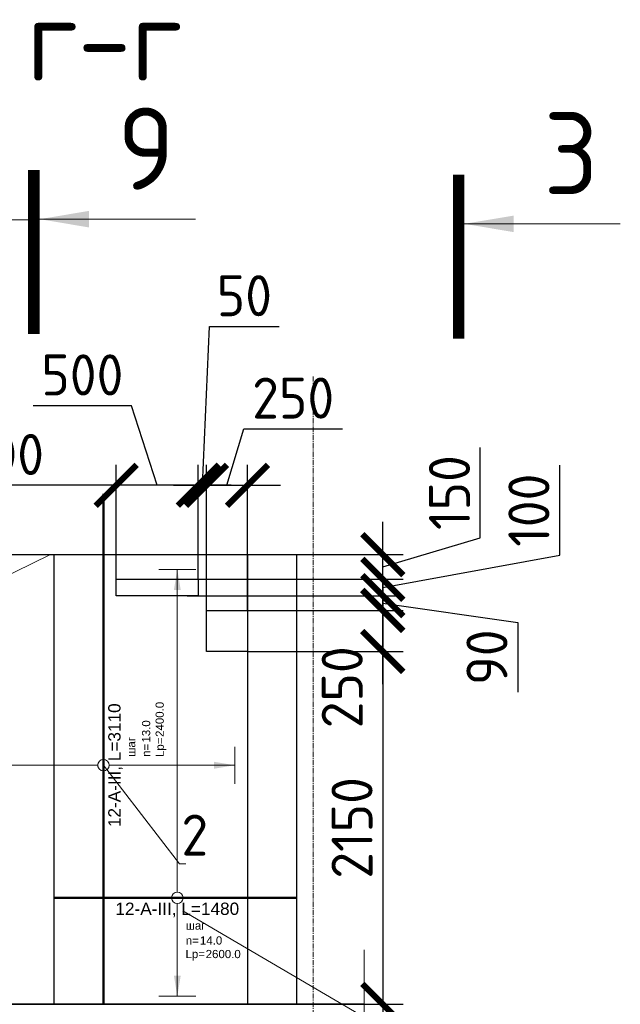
# Model space of a CAD drawing. Header units: millimetres. Extents: x 349531 to 1063351, y -131924 to 96186.
# Tile 135 of 228: x 635224 to 638883, y -39225 to -33225. Entities that reach past the tile are written whole.
import ezdxf
from ezdxf import colors
from ezdxf.entities.mleader import LeaderData, LeaderLine
from ezdxf.enums import TextEntityAlignment as Align
from ezdxf.math import Vec2, Vec3

# ---------------------------------------------------------------- set-up
doc = ezdxf.new("R2010")
doc.units = ezdxf.units.MM
doc.set_wipeout_variables(frame=1)
for name, pattern in [('______5', [1100, 800, -100, 100, -100]), ('________', [0]), ('осевая', [50.8, 31.75, -6.35, 6.35, -6.35])]:
    doc.linetypes.add(name, pattern=pattern)
for name, color, linetype, lineweight in [('AF_Stena', 90, 'Continuous', 18), ('Standard', 7, 'Continuous', 25), ('АрмСтер', 2, 'Continuous', 50), ('Оси', 40, '______5', 18), ('подоснова', 151, 'Continuous', 5), ('размер', 1, 'Continuous', 25), ('РАЗМЕРЫ', 1, 'Continuous', 9), ('Узлы', 7, 'Continuous', 0)]:
    doc.layers.add(name, color=color, linetype=linetype, lineweight=lineweight)
doc.layers.add('АрмСтер_атрибуты', color=2, linetype='Continuous', lineweight=0, plot=False)
doc.styles.add('GOST-2.304_Type-B', font='GOST_Common.ttf')
doc.styles.get("Standard").update_dxf_attribs({"font": 'arial.ttf'})
doc.styles.add('Аннотативный', font='arial.ttf')
doc.dimstyles.new('СПДС', dxfattribs={"dimscale": 100, "dimtxt": 2.5, "dimasz": 2.5, "dimexe": 1.25, "dimexo": 0, "dimtad": 1, "dimdec": 0, "dimtxsty": 'GOST-2.304_Type-B', "dimblk": 'ARCHTICK', "dimcen": 2.5, "dimdle": 2, "dimadec": 0, "dimazin": 2, "dimtfac": 0.75, "dimtdec": 0, "dimtmove": 1, "dimatfit": 3, "dimfxl": 1, "dimtolj": 1, "dimarcsym": 1})

# ---------------------------------------------------------------- blocks, each defined once
blk = doc.blocks.new('*U1554')
at = {"layer": 'РАЗМЕРЫ'}
for p, q in [((112.5, 1600), (-112.5, 1600)), ((112.5, -800), (-112.5, -800))]:
    blk.add_line(p, q, dxfattribs=at)
at = {"layer": 'РАЗМЕРЫ', "ltscale": 15}
blk.add_line((0, -800), (0, 1600), dxfattribs=at)
at = {"layer": 'РАЗМЕРЫ'}
for points in [[(0, 1600), (20.9, 1474.8), (-20.9, 1474.8)], [(0, -800), (20.9, -674.8), (-20.9, -674.8)]]:
    blk.add_solid(points, dxfattribs=at)
at = {"layer": 'АрмСтер_атрибуты', "color": 215, "ltscale": 15, "style": 'Аннотативный'}
for s, p in [('шаг', (51.4, -194.2)), ('n=', (51.4, -285.1)), ('Lр=', (50.2, -367.8))]:
    blk.add_text(s, height=50, dxfattribs=at).set_placement(p)
at = {"layer": 'АрмСтер_атрибуты', "style": 'Аннотативный', "flags": 8}
blk.add_attdef('ПОЗ', (110, 29.6), '', height=75, dxfattribs=at)
at = {"layer": 'АрмСтер_атрибуты', "color": 215, "style": 'Аннотативный'}
for tag, p, flags in [('ШАГ', (190.9, -194.2), 10), ('КОЛ', (138, -285.1), 8), ('ШИРИНА', (172.9, -367.8), 8)]:
    blk.add_attdef(tag, p, '', height=50, dxfattribs=dict(at, flags=flags))
at = {"layer": 'АрмСтер_атрибуты', "flags": 9}
for tag, p in [('МАССА', (-2262.8, -1210.5)), ('ОБОЗНАЧЕНИЕ', (-2262.8, -1324.4))]:
    blk.add_attdef(tag, p, '', height=75, dxfattribs=at)
at = {"linetype": 'Continuous', "lineweight": 0}
blk.add_wipeout([(35, 0), (28.3, 20.6), (10.8, 33.3), (-10.8, 33.3), (-28.3, 20.6), (-35, 0), (-28.3, -20.6), (-10.8, -33.3), (10.8, -33.3), (28.3, -20.6)], dxfattribs=at)
at = {"color": 0, "linetype": 'ByBlock', "lineweight": -2, "ltscale": 100}
blk.add_line((-1456.8, 0), (1653.2, 0), dxfattribs=at)
at = {"layer": 'РАЗМЕРЫ'}
blk.add_circle((0, 0), 35, dxfattribs=at)
at = {"layer": 'АрмСтер_атрибуты', "style": 'Аннотативный', "flags": 8}
blk.add_attdef('НАИМЕНОВАНИЕ', text='', height=75, dxfattribs=at).set_placement((0, -29.3), align=Align.TOP_CENTER)
blk = doc.blocks.new('_None')
blk = doc.blocks.new('*U1553')
at = {"layer": 'РАЗМЕРЫ'}
for p, q in [((112.5, 2000), (-112.5, 2000)), ((112.5, -600), (-112.5, -600))]:
    blk.add_line(p, q, dxfattribs=at)
at = {"layer": 'РАЗМЕРЫ', "ltscale": 15}
blk.add_line((0, -600), (0, 2000), dxfattribs=at)
at = {"layer": 'РАЗМЕРЫ'}
for points in [[(0, 2000), (20.9, 1874.8), (-20.9, 1874.8)], [(0, -600), (20.9, -474.8), (-20.9, -474.8)]]:
    blk.add_solid(points, dxfattribs=at)
at = {"layer": 'АрмСтер_атрибуты', "color": 215, "ltscale": 15, "style": 'Аннотативный'}
for s, p in [('шаг', (51.4, -194.2)), ('n=', (51.4, -285.1)), ('Lр=', (50.2, -367.8))]:
    blk.add_text(s, height=50, dxfattribs=at).set_placement(p)
at = {"layer": 'АрмСтер_атрибуты', "flags": 9}
for tag, p in [('МАССА', (-2232.5, 6189.5)), ('ОБОЗНАЧЕНИЕ', (-2232.5, 6075.6))]:
    blk.add_attdef(tag, p, '', height=75, dxfattribs=at)
at = {"layer": 'АрмСтер_атрибуты', "style": 'Аннотативный', "flags": 8}
blk.add_attdef('ПОЗ', (110, 29.6), '', height=75, dxfattribs=at)
at = {"layer": 'АрмСтер_атрибуты', "color": 215, "style": 'Аннотативный'}
for tag, p, flags in [('ШАГ', (190.9, -194.2), 10), ('КОЛ', (138, -285.1), 8), ('ШИРИНА', (172.9, -367.8), 8)]:
    blk.add_attdef(tag, p, '', height=50, dxfattribs=dict(at, flags=flags))
at = {"linetype": 'Continuous', "lineweight": 0}
blk.add_wipeout([(35, 0), (28.3, 20.6), (10.8, 33.3), (-10.8, 33.3), (-28.3, 20.6), (-35, 0), (-28.3, -20.6), (-10.8, -33.3), (10.8, -33.3), (28.3, -20.6)], dxfattribs=at)
at = {"color": 0, "linetype": 'ByBlock', "lineweight": -2, "ltscale": 100}
blk.add_line((-751.5, 0), (728.5, 0), dxfattribs=at)
at = {"layer": 'РАЗМЕРЫ'}
blk.add_circle((0, 0), 35, dxfattribs=at)
at = {"layer": 'АрмСтер_атрибуты', "style": 'Аннотативный', "flags": 8}
blk.add_attdef('НАИМЕНОВАНИЕ', text='', height=75, dxfattribs=at).set_placement((0, -29.3), align=Align.TOP_CENTER)
blk = doc.blocks.new('_ArchTick')
at = {"color": 0, "linetype": 'ByBlock', "const_width": 0.15}
blk.add_lwpolyline([(-0.5, -0.5), (0.5, 0.5)], dxfattribs=at)
blk = doc.blocks.new('*D1555')
at = {"layer": 'DEFPOINTS', "color": 0, "transparency": 16777216}
for p in [(635811.9, -36061.7), (635811.9, -36634.6, 188.8), (636311.9, -36634.6, 188.8)]:
    blk.add_point(p, dxfattribs=at)
at = {"layer": 'РАЗМЕРЫ', "color": 0, "lineweight": -2, "transparency": 16777216}
for p, q in [((635905.4, -35576.8), (635305.4, -35576.8)), ((636061.9, -36061.7), (635905.4, -35576.8)), ((635811.9, -36634.6), (635811.9, -35936.7)), ((636311.9, -36634.6), (636311.9, -35936.7)), ((636511.9, -36061.7), (635611.9, -36061.7))]:
    blk.add_line(p, q, dxfattribs=at)
at = {"layer": 'РАЗМЕРЫ', "color": 0, "lineweight": -2, "transparency": 16777216, "xscale": 250, "yscale": 250, "zscale": 250, "rotation": 180}
blk.add_blockref('_ArchTick', (635811.9, -36061.7), dxfattribs=at)
at = {"layer": 'РАЗМЕРЫ', "color": 0, "lineweight": -2, "transparency": 16777216, "xscale": 250, "yscale": 250, "zscale": 250}
blk.add_blockref('_ArchTick', (636311.9, -36061.7), dxfattribs=at)
at = {"layer": 'РАЗМЕРЫ', "color": 0, "transparency": 16777216, "insert": (635605.4, -35389.3), "char_height": 250, "attachment_point": 5, "style": 'GOST-2.304_Type-B'}
blk.add_mtext('\\A1;500', dxfattribs=at)
blk = doc.blocks.new('*D1556')
at = {"layer": 'DEFPOINTS', "color": 0, "transparency": 16777216}
for p in [(636244.7, -36634.6, 188.8), (636244.7, -36734.6, 188.8), (637436, -36734.6)]:
    blk.add_point(p, dxfattribs=at)
at = {"layer": 'РАЗМЕРЫ', "color": 0, "lineweight": -2, "transparency": 16777216}
for p, q in [((638513.6, -36488.6), (638513.6, -35938.6)), ((637436, -36634.6), (637436, -36384.6)), ((637436, -36684.6), (638513.6, -36488.6)), ((636244.7, -36634.6), (637561, -36634.6)), ((637436, -36634.6), (637436, -36734.6)), ((637436, -36634.6), (637436, -36734.6)), ((636244.7, -36734.6), (637561, -36734.6)), ((637436, -36734.6), (637436, -36984.6))]:
    blk.add_line(p, q, dxfattribs=at)
at = {"layer": 'РАЗМЕРЫ', "color": 0, "lineweight": -2, "transparency": 16777216, "xscale": 250, "yscale": 250, "zscale": 250}
for p, rotation in [((637436, -36634.6), 270), ((637436, -36734.6), 90)]:
    blk.add_blockref('_ArchTick', p, dxfattribs=dict(at, rotation=rotation))
at = {"layer": 'РАЗМЕРЫ', "color": 0, "transparency": 16777216, "insert": (638326.1, -36213.6), "char_height": 250, "attachment_point": 5, "rotation": 90, "style": 'GOST-2.304_Type-B'}
blk.add_mtext('\\A1;100', dxfattribs=at)
blk = doc.blocks.new('*D1557')
at = {"layer": 'DEFPOINTS', "color": 0, "transparency": 16777216}
for p in [(636611.8, -37074.6, 320), (637225.3, -39224.6, 320), (637436, -39224.6)]:
    blk.add_point(p, dxfattribs=at)
at = {"layer": 'РАЗМЕРЫ', "color": 0, "lineweight": -2, "transparency": 16777216}
for p, q in [((637436, -36874.6), (637436, -39424.6)), ((636611.8, -37074.6), (637561, -37074.6)), ((637225.3, -39224.6), (637561, -39224.6))]:
    blk.add_line(p, q, dxfattribs=at)
at = {"layer": 'РАЗМЕРЫ', "color": 0, "lineweight": -2, "transparency": 16777216, "xscale": 250, "yscale": 250, "zscale": 250}
for p, rotation in [((637436, -37074.6), 90), ((637436, -39224.6), 270)]:
    blk.add_blockref('_ArchTick', p, dxfattribs=dict(at, rotation=rotation))
at = {"layer": 'РАЗМЕРЫ', "color": 0, "transparency": 16777216, "insert": (637248.5, -38149.6), "char_height": 250, "attachment_point": 5, "rotation": 90, "style": 'GOST-2.304_Type-B'}
blk.add_mtext('\\A1;2150', dxfattribs=at)
blk = doc.blocks.new('*D1563')
at = {"layer": 'DEFPOINTS', "color": 0, "transparency": 16777216}
for p in [(636911.8, -36484.6, 160), (637436, -36484.6), (636244.7, -36634.6, 188.8)]:
    blk.add_point(p, dxfattribs=at)
at = {"layer": 'РАЗМЕРЫ', "color": 0, "lineweight": -2, "transparency": 16777216}
for p, q in [((638029.8, -36381.4), (638029.8, -35831.4)), ((637436, -36834.6), (637436, -36284.6)), ((637436, -36559.6), (638029.8, -36381.4)), ((636911.8, -36484.6), (637561, -36484.6)), ((636244.7, -36634.6), (637561, -36634.6))]:
    blk.add_line(p, q, dxfattribs=at)
at = {"layer": 'РАЗМЕРЫ', "color": 0, "lineweight": -2, "transparency": 16777216, "xscale": 250, "yscale": 250, "zscale": 250}
for p, rotation in [((637436, -36484.6), 90), ((637436, -36634.6), 270)]:
    blk.add_blockref('_ArchTick', p, dxfattribs=dict(at, rotation=rotation))
at = {"layer": 'РАЗМЕРЫ', "color": 0, "transparency": 16777216, "insert": (637842.3, -36106.4), "char_height": 250, "attachment_point": 5, "rotation": 90, "style": 'GOST-2.304_Type-B'}
blk.add_mtext('\\A1;150', dxfattribs=at)
blk = doc.blocks.new('*D1564')
at = {"layer": 'DEFPOINTS', "color": 0, "transparency": 16777216}
for p in [(636311.9, -36061.7), (636311.9, -36285.6), (636361.8, -36824.6, 320)]:
    blk.add_point(p, dxfattribs=at)
at = {"layer": 'РАЗМЕРЫ', "color": 0, "lineweight": -2, "transparency": 16777216}
for p, q in [((636336.8, -36061.7), (636380, -35094.2)), ((636380, -35094.2), (636805, -35094.2)), ((636311.9, -36285.6), (636311.9, -35936.7)), ((636361.8, -36824.6), (636361.8, -35936.7)), ((636311.9, -36061.7), (636061.9, -36061.7)), ((636361.8, -36061.7), (636311.9, -36061.7)), ((636361.8, -36061.7), (636311.9, -36061.7)), ((636361.8, -36061.7), (636611.8, -36061.7))]:
    blk.add_line(p, q, dxfattribs=at)
at = {"layer": 'РАЗМЕРЫ', "color": 0, "lineweight": -2, "transparency": 16777216, "xscale": 250, "yscale": 250, "zscale": 250}
blk.add_blockref('_ArchTick', (636311.9, -36061.7), dxfattribs=at)
at = {"layer": 'РАЗМЕРЫ', "color": 0, "lineweight": -2, "transparency": 16777216, "xscale": 250, "yscale": 250, "zscale": 250, "rotation": 180}
blk.add_blockref('_ArchTick', (636361.8, -36061.7), dxfattribs=at)
at = {"layer": 'РАЗМЕРЫ', "color": 0, "transparency": 16777216, "insert": (636592.5, -34906.7), "char_height": 250, "attachment_point": 5, "style": 'GOST-2.304_Type-B'}
blk.add_mtext('\\A1;50', dxfattribs=at)
blk = doc.blocks.new('*D1565')
at = {"layer": 'DEFPOINTS', "color": 0, "transparency": 16777216}
for p in [(634312.4, -36061.7), (634312.4, -36158.1), (635811.9, -36634.6, 188.8)]:
    blk.add_point(p, dxfattribs=at)
at = {"layer": 'РАЗМЕРЫ', "color": 0, "lineweight": -2, "transparency": 16777216}
for p, q in [((634312.4, -36158.1), (634312.4, -35936.7)), ((635811.9, -36634.6), (635811.9, -35936.7)), ((636011.9, -36061.7), (634112.4, -36061.7))]:
    blk.add_line(p, q, dxfattribs=at)
at = {"layer": 'РАЗМЕРЫ', "color": 0, "lineweight": -2, "transparency": 16777216, "xscale": 250, "yscale": 250, "zscale": 250, "rotation": 180}
blk.add_blockref('_ArchTick', (634312.4, -36061.7), dxfattribs=at)
at = {"layer": 'РАЗМЕРЫ', "color": 0, "lineweight": -2, "transparency": 16777216, "xscale": 250, "yscale": 250, "zscale": 250}
blk.add_blockref('_ArchTick', (635811.9, -36061.7), dxfattribs=at)
at = {"layer": 'РАЗМЕРЫ', "color": 0, "transparency": 16777216, "insert": (635062.2, -35874.2), "char_height": 250, "attachment_point": 5, "style": 'GOST-2.304_Type-B'}
blk.add_mtext('\\A1;1500', dxfattribs=at)
blk = doc.blocks.new('*D1581')
at = {"layer": 'DEFPOINTS', "color": 0, "transparency": 16777216}
for p in [(636566.9, -36824.6), (637436, -36824.6), (636611.8, -37074.6)]:
    blk.add_point(p, dxfattribs=at)
at = {"layer": 'РАЗМЕРЫ', "color": 0, "lineweight": -2, "transparency": 16777216}
for p, q in [((637436, -37274.6), (637436, -36624.6)), ((636566.9, -36824.6), (637561, -36824.6)), ((636611.8, -37074.6), (637561, -37074.6))]:
    blk.add_line(p, q, dxfattribs=at)
at = {"layer": 'РАЗМЕРЫ', "color": 0, "lineweight": -2, "transparency": 16777216, "xscale": 250, "yscale": 250, "zscale": 250}
for p, rotation in [((637436, -36824.6), 90), ((637436, -37074.6), 270)]:
    blk.add_blockref('_ArchTick', p, dxfattribs=dict(at, rotation=rotation))
at = {"layer": 'РАЗМЕРЫ', "color": 0, "transparency": 16777216, "insert": (637188.6, -37292.7), "char_height": 250, "attachment_point": 5, "rotation": 90, "style": 'GOST-2.304_Type-B'}
blk.add_mtext('\\A1;250', dxfattribs=at)
blk = doc.blocks.new('*D1582')
at = {"layer": 'DEFPOINTS', "color": 0, "transparency": 16777216}
for p in [(637260.4, -36734.6, -320), (637436, -36734.6), (636566.9, -36824.6)]:
    blk.add_point(p, dxfattribs=at)
at = {"layer": 'РАЗМЕРЫ', "color": 0, "lineweight": -2, "transparency": 16777216}
for p, q in [((637436, -36734.6), (637436, -36484.6)), ((637260.4, -36734.6), (637561, -36734.6)), ((637436, -36824.6), (637436, -36734.6)), ((637436, -36824.6), (637436, -36734.6)), ((636566.9, -36824.6), (637561, -36824.6)), ((637436, -36779.6), (638258.1, -36897.2)), ((637436, -36824.6), (637436, -37074.6)), ((638258.1, -36897.2), (638258.1, -37322.2))]:
    blk.add_line(p, q, dxfattribs=at)
at = {"layer": 'РАЗМЕРЫ', "color": 0, "lineweight": -2, "transparency": 16777216, "xscale": 250, "yscale": 250, "zscale": 250}
for p, rotation in [((637436, -36734.6), 270), ((637436, -36824.6), 90)]:
    blk.add_blockref('_ArchTick', p, dxfattribs=dict(at, rotation=rotation))
at = {"layer": 'РАЗМЕРЫ', "color": 0, "transparency": 16777216, "insert": (638070.6, -37109.7), "char_height": 250, "attachment_point": 5, "rotation": 90, "style": 'GOST-2.304_Type-B'}
blk.add_mtext('\\A1;90', dxfattribs=at)
blk = doc.blocks.new('*D1583')
at = {"layer": 'DEFPOINTS', "color": 0, "transparency": 16777216}
for p in [(636611.8, -36061.7), (636361.8, -36824.6), (636611.8, -36824.6)]:
    blk.add_point(p, dxfattribs=at)
at = {"layer": 'РАЗМЕРЫ', "color": 0, "lineweight": -2, "transparency": 16777216}
for p, q in [((636486.8, -36061.7), (636589.9, -35717.9)), ((636589.9, -35717.9), (637189.9, -35717.9)), ((636361.8, -36824.6), (636361.8, -35936.7)), ((636611.8, -36824.6), (636611.8, -35936.7)), ((636161.8, -36061.7), (636811.8, -36061.7))]:
    blk.add_line(p, q, dxfattribs=at)
at = {"layer": 'РАЗМЕРЫ', "color": 0, "lineweight": -2, "transparency": 16777216, "xscale": 250, "yscale": 250, "zscale": 250, "rotation": 180}
blk.add_blockref('_ArchTick', (636361.8, -36061.7), dxfattribs=at)
at = {"layer": 'РАЗМЕРЫ', "color": 0, "lineweight": -2, "transparency": 16777216, "xscale": 250, "yscale": 250, "zscale": 250}
blk.add_blockref('_ArchTick', (636611.8, -36061.7), dxfattribs=at)
at = {"layer": 'РАЗМЕРЫ', "color": 0, "transparency": 16777216, "insert": (636889.9, -35530.4), "char_height": 250, "attachment_point": 5, "style": 'GOST-2.304_Type-B'}
blk.add_mtext('\\A1;250', dxfattribs=at)

msp = doc.modelspace()

# ---------------------------------------------------------------- linework, layer by layer
at = {"color": 96, "linetype": 'Continuous', "lineweight": 30, "transparency": 33554687}
for p, q in [((636611.8, -36484.6), (636611.8, -39224.6, -160)), ((636911.5, -39224.6), (636911.5, -36484.6))]:
    msp.add_line(p, q, dxfattribs=at)
at = {"color": 253, "linetype": 'Continuous', "lineweight": 30, "true_color": 0xa0a08c, "transparency": 33554687}
msp.add_line((637322.5, -39224.6), (633588, -39224.6), dxfattribs=at)
at = {"color": 7, "linetype": '________', "lineweight": 30, "transparency": 33554687}
msp.add_line((636961.5, -39224.6), (636611.8, -39224.6), dxfattribs=at)
msp.add_line((636961.5, -39224.6), (636611.8, -39224.6), dxfattribs=at)
at = {"layer": 'AF_Stena', "lineweight": 20}
msp.add_lwpolyline([(637322.5, -39363.7), (637322.5, -38891.8)], dxfattribs=at)
at = {"layer": 'Standard', "linetype": 'Continuous', "lineweight": 30, "transparency": 33554687}
msp.add_line((633911.8, -36484.6), (636911.8, -36484.6, -160), dxfattribs=at)
at = {"layer": 'Оси', "color": 16, "linetype": 'осевая', "lineweight": 0, "transparency": 33554687}
msp.add_line((637011.9, -35398.7, -520), (637011.9, -41203.5, -520), dxfattribs=at)
at = {"layer": 'размер'}
msp.add_line((636911.8, -36484.6, -160), (636911.8, -36484.6, -160), dxfattribs=at)
msp.add_lwpolyline([(633588, -39224.6), (637322.5, -39224.6)], dxfattribs=at)
at = {"layer": 'РАЗМЕРЫ', "color": 1, "elevation": -80}
msp.add_lwpolyline([(634511.8, -37587.4), (634750.6, -36805.8), (635411.8, -36484.6)], dxfattribs=at)
at = {"layer": 'Узлы', "color": 1, "linetype": 'Continuous', "lineweight": 0}
for p, q in [((634371.5, -34443.5, -120), (635321.5, -34443.5, -120)), ((635345.1, -34440.3, -120), (636295.1, -34440.3, -120)), ((637933, -34468.8, -120), (638883, -34468.8, -120))]:
    msp.add_line(p, q, dxfattribs=at)
at = {"layer": 'Узлы', "color": 1, "linetype": 'Continuous', "lineweight": 0, "const_width": 70, "elevation": -120}
for points in [[(635310.1, -34140.3), (635310.1, -35140.3)], [(637898, -34168.8), (637898, -35168.8)]]:
    msp.add_lwpolyline(points, dxfattribs=at)
at = {"layer": 'Узлы', "color": 1, "linetype": 'Continuous', "lineweight": 0}
for points in [[(635345.1, -34440.3, -120), (635645.5, -34490.5, -120), (635645.5, -34390, -120)], [(637933, -34468.8, -120), (638233.5, -34519.1, -120), (638233.5, -34418.6, -120)]]:
    msp.add_solid(points, dxfattribs=at)

# ---------------------------------------------------------------- texts
at = {"layer": 'РАЗМЕРЫ', "insert": (635740.4, -33345.2, -320), "char_height": 500, "attachment_point": 5, "style": 'GOST-2.304_Type-B'}
msp.add_mtext_dynamic_manual_height_columns('г-г', width=3941.213, gutter_width=625, heights=[0], dxfattribs=at)
at = {"layer": 'Узлы', "color": 1, "linetype": 'Continuous', "lineweight": 0, "char_height": 500, "attachment_point": 5, "style": 'GOST-2.304_Type-B'}
for s, insert in [('9', (635995, -34010.3, -120)), ('3', (638583, -34038.8, -120))]:
    msp.add_mtext_dynamic_manual_height_columns(s, width=723.88, gutter_width=25, heights=[0], dxfattribs=dict(at, insert=insert))

# ---------------------------------------------------------------- next in the draw order: block references
at = {"layer": 'АрмСтер', "ltscale": 15}
ref = msp.add_blockref('*U1554', (635733.8, -37767.8), dxfattribs=dict(at, rotation=90))
ref.add_attrib('НАИМЕНОВАНИЕ', '12-A-III, L=3110', dxfattribs={"layer": 'АрмСтер_атрибуты', "height": 75, "rotation": 90, "style": 'Аннотативный', "flags": 8}).set_placement((635763.2, -37767.8), align=Align.TOP_CENTER)
ref.add_attrib('КОЛ', '13.0', (636019, -37629.8), dxfattribs={"layer": 'АрмСтер_атрибуты', "color": 215, "height": 50, "rotation": 90, "style": 'Аннотативный', "flags": 8})
ref.add_attrib('ШИРИНА', '2400.0', (636101.6, -37594.9), dxfattribs={"layer": 'АрмСтер_атрибуты', "color": 215, "height": 50, "rotation": 90, "style": 'Аннотативный', "flags": 8})

# ---------------------------------------------------------------- next in the draw order: leaders
at = {"layer": 'подоснова'}
ml = msp.add_multileader_mtext('Standard', dxfattribs=at)
ml.set_content('2', color=256, style='GOST-2.304_Type-B')
ml.set_leader_properties(color=256, linetype='ByLayer', lineweight=15)
ml.set_arrow_properties(name='NONE')
ml.build(insert=Vec2(0, 0))
ml.multileader.update_dxf_attribs({"text_left_attachment_type": 6, "text_right_attachment_type": 6, "dogleg_length": 10, "arrow_head_size": 18})
ctx = ml.context
ctx.base_point, ctx.char_height, ctx.arrow_head_size, ctx.landing_gap_size, ctx.plane_origin = Vec3(636207.7, -38368.2), 250, 18, 20, Vec3(635021.3, -36629.3)
ctx.left_attachment, ctx.right_attachment, ctx.text_align_type = 6, 6, 1
notes = []
notes.append((ctx, [(0, (1, 1, 0), (636197.7, -38368.2), (1, 0), 10, [(0, [(635733.8, -37767.8)], 0, [])])]))
ctx.mtext.insert, ctx.mtext.width, ctx.mtext.alignment, ctx.mtext.flow_direction = Vec3(636290.2, -38068.2), 8.942, 2, 5
for ctx, leaders in notes:
    for number, flags, end, landing, length, lines in leaders:
        leader = LeaderData()
        leader.index, (leader.has_last_leader_line, leader.has_dogleg_vector, leader.attachment_direction) = number, flags
        leader.last_leader_point, leader.dogleg_vector, leader.dogleg_length = Vec3(end), Vec3(landing), length
        for number, points, colour, breaks in lines:
            line = LeaderLine()
            line.index, line.vertices, line.color, line.breaks = number, Vec3.list(points), colors.encode_raw_color(colour), breaks
            leader.lines.append(line)
        ctx.leaders.append(leader)

# ---------------------------------------------------------------- next in the draw order: block references
at = {"layer": 'АрмСтер', "ltscale": 15}
ref = msp.add_blockref('*U1553', (636184, -38575.4), dxfattribs=at)
ref.add_attrib('НАИМЕНОВАНИЕ', '12-A-III, L=1480', dxfattribs={"layer": 'АрмСтер_атрибуты', "height": 75, "style": 'Аннотативный', "flags": 8}).set_placement((636184, -38604.8), align=Align.TOP_CENTER)
ref.add_attrib('КОЛ', '14.0', (636322, -38860.5), dxfattribs={"layer": 'АрмСтер_атрибуты', "color": 215, "height": 50, "style": 'Аннотативный', "flags": 8})
ref.add_attrib('ШИРИНА', '2600.0', (636356.8, -38943.2), dxfattribs={"layer": 'АрмСтер_атрибуты', "color": 215, "height": 50, "style": 'Аннотативный', "flags": 8})

# ---------------------------------------------------------------- next in the draw order: linework, layer by layer
at = {"color": 7, "linetype": 'Continuous', "lineweight": 30, "transparency": 33554687}
for p, q in [((635431.8, -36484.6, -320), (635431.8, -39221.7, -320)), ((636361.8, -37074.6), (636361.8, -36824.6)), ((636361.8, -36824.6), (636611.8, -36824.6)), ((636611.8, -37074.6), (636361.8, -37074.6))]:
    msp.add_line(p, q, dxfattribs=at)
at = {"color": 7, "linetype": 'Continuous', "lineweight": 30, "transparency": 33554687, "elevation": -131.2}
msp.add_lwpolyline([(635811.9, -36634.6), (636311.9, -36634.6), (636311.9, -36734.6), (635811.9, -36734.6)], close=True, dxfattribs=at)
at = {"layer": 'РАЗМЕРЫ', "color": 1}
msp.add_line((636611.8, -36824.6), (636611.8, -37074.6), dxfattribs=at)

# ---------------------------------------------------------------- next in the draw order: dimensions: what is measured, and where the dimension line sits
for base, p1, p2, picture, middle in [((636311.9, -36061.7, -320), (636361.8, -36824.6), (636311.9, -36285.6, -320), '*D1564', (636442.5, -35094.2, -320)), ((635811.9, -36061.7, -320), (636311.9, -36634.6, -131.2), (635811.9, -36634.6, -131.2), '*D1555', (635842.9, -35576.8, -320))]:
    dim = msp.add_linear_dim(base=base, p1=p1, p2=p2, dimstyle='СПДС', dxfattribs=at)
    dim.commit()
    dim.dimension.update_dxf_attribs({"geometry": picture, "text_midpoint": middle, "dimtype": 160})
for base, p1, p2, picture, middle in [((636611.8, -36061.7), (636361.8, -36824.6), (636611.8, -36824.6), '*D1583', (636652.4, -35530.4)), ((634312.3971, -36061.6669, -320), (635811.9162, -36634.569, -131.1553), (634312.3971, -36158.12, -320), '*D1565', (635062.1566, -35874.1669, -320))]:
    dim = msp.add_linear_dim(base=base, p1=p1, p2=p2, dimstyle='СПДС', dxfattribs=at)
    dim.commit()
    dim.dimension.update_dxf_attribs({"geometry": picture, "text_midpoint": middle})
for base, p1, p2, picture, middle in [((637436, -36484.6, -320), (636244.7, -36634.6, -131.2), (636911.8, -36484.6, -160), '*D1563', (637842.3, -36318.9, -320)), ((637436, -39224.6, -320), (636611.8, -37074.6), (637225.3, -39224.6), '*D1557', (637248.5, -38149.6, -320))]:
    dim = msp.add_linear_dim(base=base, p1=p1, p2=p2, angle=90, dimstyle='СПДС', dxfattribs=at)
    dim.commit()
    dim.dimension.update_dxf_attribs({"geometry": picture, "text_midpoint": middle})
for base, p1, p2, picture, middle in [((637436, -36734.6, -320), (636244.7, -36634.6, -131.2), (636244.7, -36734.6, -131.2), '*D1556', (638513.6, -36426.1, -320)), ((637436, -36734.6), (636566.9, -36824.6), (637260.4, -36734.6, -320), '*D1582', (638258.1, -36959.7)), ((637436, -36824.6), (636611.8, -37074.6), (636566.9, -36824.6), '*D1581', (637376.1, -37292.7))]:
    dim = msp.add_linear_dim(base=base, p1=p1, p2=p2, angle=90, dimstyle='СПДС', dxfattribs=at)
    dim.commit()
    dim.dimension.update_dxf_attribs({"geometry": picture, "text_midpoint": middle, "dimtype": 160})

# ---------------------------------------------------------------- next in the draw order: leaders
at = {"layer": 'подоснова'}
ml = msp.add_multileader_mtext('Standard', dxfattribs=at)
ml.set_content('1', color=256, style='GOST-2.304_Type-B')
ml.set_leader_properties(color=256, linetype='ByLayer', lineweight=15)
ml.set_arrow_properties(name='NONE')
ml.build(insert=Vec2(0, 0))
ml.multileader.update_dxf_attribs({"text_left_attachment_type": 6, "text_right_attachment_type": 6, "dogleg_length": 10, "arrow_head_size": 18})
ctx = ml.context
ctx.base_point, ctx.char_height, ctx.arrow_head_size, ctx.landing_gap_size, ctx.plane_origin = Vec3(637916, -39644.1, 720), 250, 18, 20, Vec3(637181, -36955.4, 720)
ctx.left_attachment, ctx.right_attachment, ctx.text_align_type = 6, 6, 1
notes = []
notes.append((ctx, [(0, (1, 1, 0), (637906, -39644.1, 720), (1, 0), 10, [(0, [(636218.7, -38655.3, 720)], 0, [])])]))
ctx.mtext.insert, ctx.mtext.width, ctx.mtext.alignment, ctx.mtext.flow_direction = Vec3(637973.5, -39344.1, 720), 22.898, 2, 5
for ctx, leaders in notes:
    for number, flags, end, landing, length, lines in leaders:
        leader = LeaderData()
        leader.index, (leader.has_last_leader_line, leader.has_dogleg_vector, leader.attachment_direction) = number, flags
        leader.last_leader_point, leader.dogleg_vector, leader.dogleg_length = Vec3(end), Vec3(landing), length
        for number, points, colour, breaks in lines:
            line = LeaderLine()
            line.index, line.vertices, line.color, line.breaks = number, Vec3.list(points), colors.encode_raw_color(colour), breaks
            leader.lines.append(line)
        ctx.leaders.append(leader)

doc.saveas('drawing.dxf')
